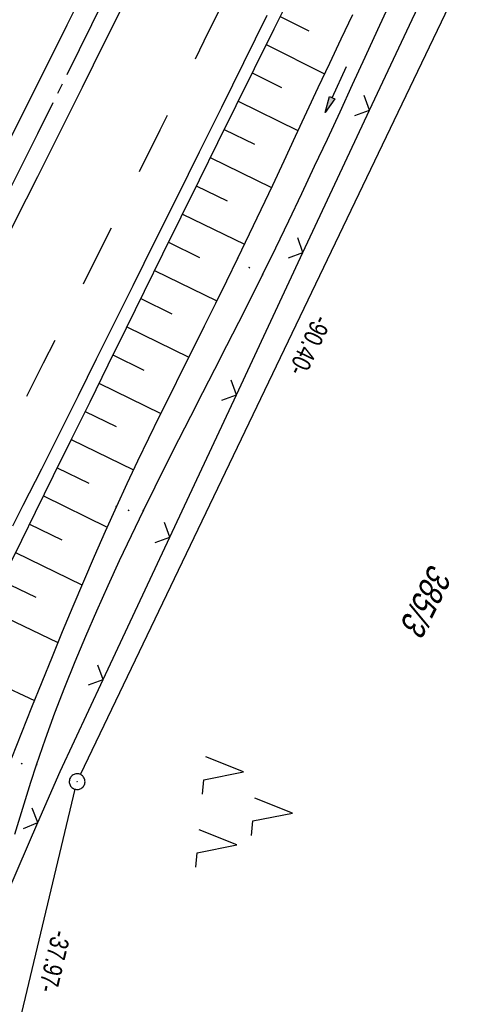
# Model space of a CAD drawing. Extents: x 510037 to 510706, y 460701 to 461658.
# Tile 27 of 34: x 510514 to 510558, y 461331 to 461425. Entities that reach past the tile are written whole.
import ezdxf

# ---------------------------------------------------------------- set-up
doc = ezdxf.new("R2010")
doc.units = 0
doc.header["$LTSCALE"] = 10
doc.header["$MEASUREMENT"] = 0
for name, pattern in [('ACHSE', [5.5, 4, -0.5, 0.5, -0.5]), ('AUSGEZOGEN', [0]), ('LT00', [0]), ('LT02', [0.4, 0.2, -0.2])]:
    doc.linetypes.add(name, pattern=pattern)
doc.layers.get('0').update_dxf_attribs({"linetype": 'LT00'})
for name, color, linetype in [('--EK_FBR', 1, 'LT00'), ('--EL_DFK_AB_L', 21, 'LT00'), ('--EL_DFK_AB_P', 7, 'LT00'), ('-AX-093', 35, 'ACHSE'), ('ABSTAND', 8, 'LT00'), ('AS_TEXT_A', 152, 'Continuous'), ('DFK_AB_L', 21, 'LT00'), ('DFK_AB_P', 7, 'LT00'), ('DFK_FLUR_NR', 250, 'LT00'), ('DFK_NUTZUNG', 250, 'LT00'), ('PFEIL', 140, 'AUSGEZOGEN'), ('V108_AFBR_BAB', 250, 'LT00'), ('V108_BOESCH', 250, 'LT00'), ('V108_BOSCHUNG', 250, 'LT00'), ('V108_GRABEN', 250, 'LT00'), ('V108_LG_MARK', 250, 'LT02'), ('V108_PK_GR', 1, 'LT00'), ('V108_ZAUN', 40, 'LT00')]:
    doc.layers.add(name, color=color, linetype=linetype)
doc.styles.get("Standard").update_dxf_attribs({"font": 'ARIAL.TTF'})
doc.styles.add('UNIR-O', font='unir_o.shx', dxfattribs={"height": 2.5})

# ---------------------------------------------------------------- blocks, each defined once
blk = doc.blocks.new('SYMB0003')
at = {"color": 0, "linetype": 'ByBlock'}
for p, q in [((-0.015712, 0), (0.010166, 0.012015)), ((0, -0.021257), (-0.015712, 0)), ((0.010166, 0.012015), (0, -0.021257))]:
    blk.add_line(p, q, dxfattribs=at)
for points in [[(-0.031395, 0.499013), (-0.093691, 0.491144), (-0.154509, 0.475528), (-0.21289, 0.452414), (-0.267913, 0.422164), (-0.318712, 0.385257), (-0.364484, 0.342274), (-0.404509, 0.293893), (-0.438154, 0.240877), (-0.464888, 0.184062), (-0.484292, 0.124345), (-0.496058, 0.062667), (-0.5, 0)], [(-0.5, 0), (-0.496058, -0.062667), (-0.484292, -0.124345), (-0.464888, -0.184062), (-0.438154, -0.240877), (-0.404509, -0.293893), (-0.364485, -0.342274), (-0.318712, -0.385257), (-0.267914, -0.422164), (-0.21289, -0.452414), (-0.154509, -0.475529), (-0.093691, -0.491144), (-0.031395, -0.499014), (0.031395, -0.499014)], [(0.5, 0), (0.496057, 0.062667), (0.484292, 0.124345), (0.464888, 0.184062), (0.438153, 0.240877), (0.404509, 0.293893), (0.364484, 0.342274), (0.318712, 0.385257), (0.267913, 0.422164), (0.21289, 0.452414), (0.154509, 0.475528), (0.093691, 0.491144), (0.031395, 0.499013), (-0.031395, 0.499013)], [(0.031395, -0.499014), (0.093691, -0.491144), (0.154509, -0.475529), (0.21289, -0.452414), (0.267914, -0.422164), (0.318712, -0.385257), (0.364485, -0.342274), (0.404509, -0.293893), (0.438154, -0.240877), (0.464889, -0.184062), (0.484292, -0.124345), (0.496058, -0.062667), (0.5, 0)]]:
    blk.add_lwpolyline(points, dxfattribs=at)
blk = doc.blocks.new('SYMB7221')
at = {"color": 0, "linetype": 'ByBlock'}
for p, q in [((0, 0.435), (-0.11, 0.065)), ((0.11, 0.065), (0, 0.435)), ((0.25, 0.065), (0.11, 0.065)), ((-0.35, -0.065), (-0.46, -0.435)), ((0.35, -0.065), (0.24, -0.435))]:
    blk.add_line(p, q, dxfattribs=at)
for points in [[(-0.1, -0.435), (-0.24, -0.435), (-0.35, -0.065)], [(0.6, -0.435), (0.46, -0.435), (0.35, -0.065)]]:
    blk.add_lwpolyline(points, dxfattribs=at)
blk = doc.blocks.new('Pfreil3')
at = {"layer": 'PFEIL'}
blk.add_hatch(color=256, dxfattribs=at).paths.add_polyline_path([(-1.549, 0.273), (-1.549, -0.273), (0, 0)])
for p, q in [((-1.549, 0), (-4.831, 0)), ((-1.549, -0.273), (-1.549, 0.273)), ((-1.549, 0.273), (0, 0)), ((0, 0), (-1.549, -0.273))]:
    blk.add_line(p, q, dxfattribs=at)
blk = doc.blocks.new('SYMB0011')
at = {"color": 0, "linetype": 'ByBlock'}
for p, q in [((0.5, 0), (-0.5, 0)), ((0, 0.5), (0, -0.5))]:
    blk.add_line(p, q, dxfattribs=at)
blk = doc.blocks.new('SYMB0024')
at = {"color": 0, "linetype": 'ByBlock'}
for p, q in [((-0.5, 0.5), (0, 0)), ((0, 0), (0.5, 0.5))]:
    blk.add_line(p, q, dxfattribs=at)

msp = doc.modelspace()

# ---------------------------------------------------------------- linework, layer by layer
at = {"layer": '--EK_FBR', "color": 0}
for points in [[(510520.748, 461429.166), (510518.645, 461424.931), (510516.537, 461420.698), (510514.426, 461416.466), (510512.314, 461412.235)], [(510524.342, 461427.502), (510522.22, 461423.235), (510520.094, 461418.971), (510517.964, 461414.708), (510515.833, 461410.446), (510513.702, 461406.184), (510511.056, 461400.891), (510508.409, 461395.598), (510505.761, 461390.306), (510503.11, 461385.016), (510497.726, 461374.304), (510492.323, 461363.602), (510489.611, 461358.248), (510486.896, 461352.895), (510484.179, 461347.544), (510481.46, 461342.193)], [(510537.729, 461425.86), (510535.493, 461421.332), (510533.386, 461417.073), (510531.275, 461412.815), (510529.163, 461408.558), (510527.049, 461404.302), (510524.935, 461400.047), (510523.197, 461396.549), (510521.458, 461393.051), (510519.716, 461389.554), (510517.971, 461386.059), (510516.22, 461382.565), (510514.463, 461379.074), (510513.478, 461377.123)]]:
    msp.add_lwpolyline(points, dxfattribs=at)
at = {"layer": '--EL_DFK_AB_L'}
for p, q in [((510519.954, 461353.406), (510558.346, 461433.583)), ((510510.994, 461316.529), (510519.456, 461352))]:
    msp.add_line(p, q, dxfattribs=at)
at = {"layer": '-AX-093', "ltscale": 0.2}
msp.add_lwpolyline([(510527.066, 461437.234), (510515.84, 461414.577), (510504.543, 461391.955), (510493.175, 461369.369), (510481.735, 461346.82), (510479.769, 461342.962), (510468.246, 461320.455), (510456.653, 461297.983), (510444.991, 461275.548), (510433.262, 461253.147), (510421.466, 461230.781), (510409.606, 461208.45), (510397.682, 461186.152), (510385.696, 461163.888), (510373.649, 461141.657), (510361.542, 461119.458), (510349.377, 461097.292), (510337.154, 461075.156), (510324.875, 461053.052), (510312.542, 461030.979)], dxfattribs=at)
at = {"layer": 'DFK_AB_L'}
for p, q in [((510519.954, 461353.406), (510558.346, 461433.583)), ((510510.994, 461316.529), (510519.456, 461352))]:
    msp.add_line(p, q, dxfattribs=at)
at = {"layer": 'V108_AFBR_BAB', "color": 2}
for points in [[(510520.748, 461429.166), (510518.645, 461424.931), (510516.537, 461420.698), (510514.426, 461416.466), (510512.314, 461412.235)], [(510524.342, 461427.502), (510522.22, 461423.235), (510520.094, 461418.971), (510517.964, 461414.708), (510515.833, 461410.446), (510513.702, 461406.184), (510511.056, 461400.891), (510508.409, 461395.598), (510505.761, 461390.306), (510503.11, 461385.016), (510497.726, 461374.304), (510492.323, 461363.602), (510489.611, 461358.248), (510486.896, 461352.895), (510484.179, 461347.544), (510481.46, 461342.193)], [(510537.729, 461425.86), (510535.493, 461421.332), (510533.386, 461417.073), (510531.275, 461412.815), (510529.163, 461408.558), (510527.049, 461404.302), (510524.935, 461400.047), (510523.197, 461396.549), (510521.458, 461393.051), (510519.716, 461389.554), (510517.971, 461386.059), (510516.22, 461382.565), (510514.463, 461379.074), (510513.478, 461377.123)]]:
    msp.add_lwpolyline(points, dxfattribs=at)
at = {"layer": 'V108_BOESCH'}
msp.add_lwpolyline([(510540.25, 461428.327), (510538.371, 461424.547), (510536.495, 461420.766), (510534.746, 461417.227), (510533, 461413.687), (510531.257, 461410.146), (510529.515, 461406.603), (510527.772, 461403.06), (510526.029, 461399.517), (510524.295, 461395.998), (510522.559, 461392.479), (510520.824, 461388.961), (510519.089, 461385.443), (510517.356, 461381.926), (510515.627, 461378.41), (510514.324, 461375.754), (510513.025, 461373.096)], dxfattribs=at)
at = {"layer": 'V108_BOSCHUNG'}
for p, q in [((510538.977, 461425.768), (510541.737, 461424.386)), ((510537.643, 461423.081), (510543.215, 461420.291)), ((510536.306, 461420.383), (510539.126, 461418.983)), ((510534.971, 461417.684), (510540.684, 461414.873)), ((510533.639, 461414.984), (510536.531, 461413.573)), ((510532.313, 461412.293), (510538.153, 461409.445)), ((510530.989, 461409.601), (510533.932, 461408.165)), ((510529.665, 461406.909), (510535.584, 461404.022)), ((510528.341, 461404.216), (510531.309, 461402.769)), ((510527.017, 461401.524), (510532.953, 461398.629)), ((510525.692, 461398.833), (510528.656, 461397.387)), ((510524.366, 461396.142), (510530.281, 461393.257)), ((510523.039, 461393.451), (510525.991, 461392.011)), ((510521.712, 461390.761), (510527.614, 461387.882)), ((510520.384, 461388.07), (510523.341, 461386.628)), ((510519.057, 461385.38), (510525, 461382.482)), ((510517.732, 461382.689), (510520.73, 461381.226)), ((510516.407, 461379.997), (510522.486, 461377.032)), ((510515.084, 461377.304), (510518.179, 461375.795)), ((510513.764, 461374.61), (510520.087, 461371.526)), ((510512.446, 461371.903), (510515.687, 461370.335)), ((510511.136, 461369.191), (510517.788, 461366)), ((510508.547, 461363.74), (510515.554, 461360.459))]:
    msp.add_line(p, q, dxfattribs=at)
at = {"layer": 'V108_GRABEN'}
for points in [[(510513.677, 461347.711), (510514.182, 461349.37), (510514.695, 461351.028), (510515.219, 461352.681), (510515.758, 461354.329), (510516.615, 461356.818), (510517.516, 461359.292), (510518.458, 461361.751), (510519.438, 461364.196), (510520.453, 461366.627), (510521.501, 461369.045), (510522.577, 461371.452), (510523.68, 461373.846), (510524.807, 461376.23), (510525.953, 461378.604), (510527.067, 461380.867), (510528.194, 461383.123), (510529.331, 461385.374), (510530.474, 461387.621), (510531.622, 461389.865), (510532.77, 461392.108), (510533.916, 461394.352), (510535.058, 461396.599), (510536.191, 461398.849), (510537.313, 461401.105), (510538.575, 461403.683), (510539.822, 461406.27), (510541.055, 461408.864), (510542.277, 461411.464), (510543.489, 461414.068), (510544.696, 461416.675), (510545.898, 461419.284), (510547.098, 461421.895), (510548.299, 461424.505), (510549.503, 461427.114)], [(510545.898, 461425.928), (510544.785, 461423.61), (510543.684, 461421.287), (510542.59, 461418.96), (510541.502, 461416.629), (510540.417, 461414.298), (510539.331, 461411.966), (510538.243, 461409.636), (510537.148, 461407.308), (510536.045, 461404.985), (510534.931, 461402.666), (510533.881, 461400.512), (510532.821, 461398.362), (510531.756, 461396.215), (510530.687, 461394.07), (510529.617, 461391.925), (510528.551, 461389.779), (510527.49, 461387.631), (510526.439, 461385.478), (510525.399, 461383.32), (510524.375, 461381.156), (510523.368, 461378.983), (510522.298, 461376.613), (510521.25, 461374.232), (510520.222, 461371.843), (510519.211, 461369.446), (510518.215, 461367.042), (510517.232, 461364.633), (510516.258, 461362.219), (510515.292, 461359.801), (510514.331, 461357.381), (510513.373, 461354.96)]]:
    msp.add_lwpolyline(points, dxfattribs=at)
at = {"layer": 'V108_LG_MARK', "ltscale": 3, "flags": 128}
msp.add_lwpolyline([(510514.832, 461389.509), (510516.434, 461392.69), (510518.036, 461395.872), (510519.635, 461399.055), (510521.231, 461402.239), (510523.346, 461406.473), (510525.456, 461410.711), (510527.56, 461414.951), (510529.66, 461419.193), (510531.757, 461423.437), (510534.508, 461429.012), (510537.257, 461434.589), (510540.004, 461440.166), (510542.751, 461445.743), (510544.845, 461449.995), (510546.939, 461454.247), (510549.03, 461458.501), (510551.116, 461462.756), (510553.197, 461467.015), (510555.22, 461471.173), (510557.238, 461475.334), (510559.251, 461479.496), (510561.261, 461483.661), (510563.269, 461487.826), (510566.664, 461494.87), (510570.058, 461501.915), (510573.452, 461508.959), (510575.515, 461513.239), (510577.576, 461517.52), (510579.635, 461521.801), (510581.689, 461526.085), (510583.738, 461530.372), (510585.813, 461534.732), (510587.882, 461539.095), (510589.947, 461543.46), (510592.007, 461547.827), (510594.066, 461552.195), (510604.412, 461574.179), (510606.657, 461578.957)], dxfattribs=at)
at = {"layer": 'V108_ZAUN'}
for p, q in [((510541.165, 461403.225), (510547.52, 461416.812)), ((510534.809, 461389.638), (510541.165, 461403.225)), ((510528.454, 461376.051), (510534.809, 461389.638)), ((510522.098, 461362.464), (510528.454, 461376.051)), ((510509.93, 461335.045), (510515.885, 461348.813))]:
    msp.add_line(p, q, dxfattribs=at)
for points in [[(510547.52, 461416.812), (510551.577, 461425.485), (510553.899, 461430.388)], [(510515.885, 461348.813), (510517.997, 461353.696), (510522.098, 461362.464)]]:
    msp.add_lwpolyline(points, dxfattribs=at)

# ---------------------------------------------------------------- block references
at = {"layer": '--EL_DFK_AB_P', "xscale": 1.500000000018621, "yscale": 1.5, "zscale": 1.5, "rotation": 264.7377099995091}
msp.add_blockref('SYMB0003', (510519.63, 461352.73), dxfattribs=at)
at = {"layer": 'DFK_AB_P', "xscale": 1.500000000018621, "yscale": 1.5, "zscale": 1.5, "rotation": 264.7377099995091}
msp.add_blockref('SYMB0003', (510519.63, 461352.73), dxfattribs=at)
at = {"layer": 'DFK_NUTZUNG', "xscale": 9.999999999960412, "yscale": 10, "zscale": 10, "rotation": 264.7377000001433}
msp.add_blockref('SYMB7221', (510535.824, 461350.125), dxfattribs=at)
at = {"layer": 'PFEIL', "rotation": 245.0224144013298}
msp.add_blockref('Pfreil3', (510543.286, 461416.608), dxfattribs=at)
at = {"layer": 'V108_PK_GR', "xscale": 0.09999999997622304, "yscale": 0.09999999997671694, "zscale": 0.1, "rotation": 243.5238000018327}
for p in [(510534.931, 461402.666), (510536.059, 461401.791), (510537.313, 461401.105), (510523.368, 461378.983), (510524.541, 461378.613), (510525.953, 461378.604), (510514.36, 461354.442), (510515.758, 461354.329)]:
    msp.add_blockref('SYMB0011', p, dxfattribs=at)
at = {"layer": 'V108_ZAUN', "yscale": 2.099999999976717, "zscale": 2.1}
for p, xscale, rotation in [((510547.52, 461416.812), 2.100000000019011, 64.92975000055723), ((510541.165, 461403.225), 2.100000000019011, 64.92975000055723), ((510534.809, 461389.638), 2.100000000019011, 64.92975000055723), ((510528.454, 461376.051), 2.100000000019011, 64.92975000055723), ((510522.098, 461362.464), 2.100000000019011, 64.92975000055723), ((510515.885, 461348.813), 2.0999999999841, 66.60973999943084)]:
    msp.add_blockref('SYMB0024', p, dxfattribs=dict(at, xscale=xscale, rotation=rotation))

# ---------------------------------------------------------------- texts
at = {"layer": 'ABSTAND', "width": 0.75}
for s, rotation, p in [(' -90.40-', -115.5875, (510542.519, 461397.878)), (' -37.97-', -103.41713, (510517.419, 461339.17))]:
    msp.add_text(s, height=1.8, rotation=rotation, dxfattribs=at).set_placement(p)
at = {"layer": 'AS_TEXT_A', "insert": (510443.774, 461201.808), "char_height": 5, "attachment_point": 1, "rotation": 243.5238, "style": 'UNIR-O'}
msp.add_mtext('\\pi-37.857;Parkplatz Hirtenlohe', dxfattribs=at)
at = {"layer": 'DFK_FLUR_NR', "oblique": 13.754, "width": 0.75}
msp.add_text('385/3', height=2.5, rotation=243.5238, dxfattribs=at).set_placement((510553.35, 461373.66))

doc.saveas('drawing.dxf')
